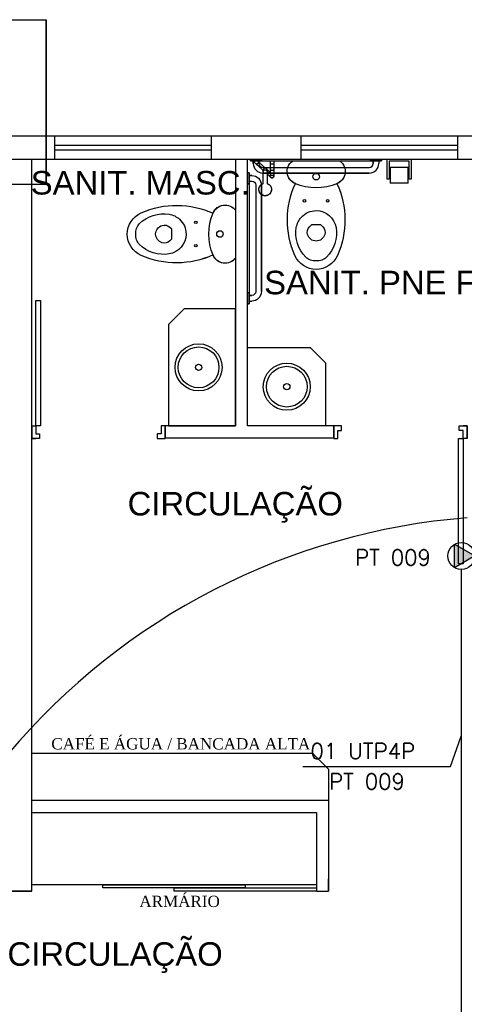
# Model space of a CAD drawing. Extents: x 56.9 to 107.9, y -246.1 to -216.8.
# Tile 7 of 14: x 83.5 to 86.4, y -232.9 to -226.6. Entities that reach past the tile are written whole.
import ezdxf
from ezdxf.enums import TextEntityAlignment as Align

# ---------------------------------------------------------------- set-up
doc = ezdxf.new("R2010")
doc.units = 0
doc.header["$MEASUREMENT"] = 0
doc.layers.get('0').update_dxf_attribs({"linetype": 'CONTINUOUS'})
for name, color, linetype in [('ARQ_TXT_AMB', 4, 'CONTINUOUS'), ('ARQ_TXT_GER', 2, 'CONTINUOUS'), ('ELETROCALHA', 150, 'CONTINUOUS'), ('LINHA', 40, 'CONTINUOUS'), ('PAREDES1', 8, 'CONTINUOUS'), ('TEXTO', 4, 'CONTINUOUS'), ('TOMADAS-LOGICA', 1, 'CONTINUOUS'), ('TUB_ELETRICA', 5, 'CONTINUOUS')]:
    doc.layers.add(name, color=color, linetype=linetype)
doc.styles.add('DUTCH', font='dutch.ttf', dxfattribs={"height": 0.16})
doc.styles.add('ROMANS', font='romans')
doc.styles.add('TEXTO_COTA', font='arial.ttf')

# ---------------------------------------------------------------- blocks, each defined once
blk = doc.blocks.new('TLTETO1')
blk.add_hatch(color=256).paths.add_polyline_path([(0, 1), (1.5, 3.6), (-1.5, 3.6)])
for p, q in [((-1.5, 3.6), (1.5, 3.6)), ((0, 1), (-1.5, 3.6)), ((1.5, 3.6), (0, 1)), ((0, 0), (0, 1))]:
    blk.add_line(p, q)
blk.add_circle((0, 2.73), 1.73)
at = {"style": 'ROMANS', "flags": 8}
blk.add_attdef('020', text='', height=1.6, dxfattribs=at).set_placement((3.55, 2.88), align=Align.BOTTOM_LEFT)
blk = doc.blocks.new('PAPEL_HIGIÊNICO_-_PAPEL_HI')
at = {"layer": 'PAREDES1'}
for p, q in [((-0.0883, -0.15), (-0.0883, -0.277)), ((-0.0756, -0.277), (-0.0756, -0.1627)), ((-0.0756, -0.1627), (0.0514, -0.1627)), ((0.0514, -0.1627), (0.0514, -0.277)), ((0.0641, -0.277), (0.0641, -0.15)), ((0.045, -0.2008), (-0.0693, -0.2008)), ((-0.0693, -0.3024), (-0.0693, -0.2008)), ((0.045, -0.2008), (0.045, -0.3024)), ((-0.0883, -0.277), (-0.0756, -0.277)), ((-0.0693, -0.3024), (0.045, -0.3024)), ((0.0514, -0.277), (0.0641, -0.277))]:
    blk.add_line(p, q, dxfattribs=at)
blk = doc.blocks.new('ADA_SHOWER_HEAD_WITH_ADJUS')
at = {"layer": 'PAREDES1'}
for p, q in [((-0.0243, 0.127), (-0.0245, 0.1248)), ((0.056, 0.1248), (0.0558, 0.127)), ((0.0032, 0.0845), (0.0032, 0.0842)), ((0.0032, 0.084), (0.0032, 0.0074)), ((0.0282, 0.0067), (0.0282, 0.0845)), ((0.0284, 0.0222), (0.0287, 0.0225)), ((0.05, 0.0255), (0.05, -0.0071)), ((0.0671, 0.0302), (0.0669, 0.0299)), ((0.07, -0.0062), (0.07, 0.0255)), ((0.05, -0.0399), (0.05, -0.0587)), ((0.07, -0.0587), (0.07, -0.0399))]:
    blk.add_line(p, q, dxfattribs=at)
for points in [[(-0.0222, 0.135), (-0.0227, 0.1335), (-0.0232, 0.1319), (-0.0236, 0.1304), (-0.0239, 0.1288), (-0.0242, 0.1272), (-0.0244, 0.1257), (-0.0245, 0.1241), (-0.0246, 0.1225), (-0.0246, 0.1209), (-0.0246, 0.1193), (-0.0244, 0.1177), (-0.0243, 0.1161), (-0.024, 0.1145), (-0.0237, 0.1129), (-0.0233, 0.1114), (-0.0229, 0.1098), (-0.0224, 0.1083), (-0.0218, 0.1068), (-0.0212, 0.1054), (-0.0205, 0.1039), (-0.0198, 0.1025), (-0.019, 0.1011), (-0.0181, 0.0997), (-0.0172, 0.0984), (-0.0162, 0.0971), (-0.0152, 0.0959), (-0.0142, 0.0947), (-0.0131, 0.0935), (-0.0119, 0.0924), (-0.0107, 0.0913), (-0.0095, 0.0903), (-0.0082, 0.0894), (-0.0069, 0.0884), (-0.0055, 0.0876), (-0.0041, 0.0868), (-0.0027, 0.086), (-0.0013, 0.0853), (0.0002, 0.0847), (0.0017, 0.0841), (0.0032, 0.0836), (0.0039, 0.0833)], [(0.0276, 0.0833), (0.0284, 0.0836), (0.0299, 0.0841), (0.0314, 0.0847), (0.0329, 0.0853), (0.0344, 0.0861), (0.0358, 0.0868), (0.0372, 0.0876), (0.0385, 0.0885), (0.0398, 0.0894), (0.0411, 0.0904), (0.0423, 0.0914), (0.0435, 0.0925), (0.0447, 0.0936), (0.0458, 0.0948), (0.0468, 0.096), (0.0479, 0.0972), (0.0488, 0.0985), (0.0497, 0.0998), (0.0506, 0.1012), (0.0514, 0.1026), (0.0521, 0.104), (0.0528, 0.1054), (0.0534, 0.1069), (0.054, 0.1084), (0.0544, 0.1099), (0.0549, 0.1115), (0.0553, 0.113), (0.0556, 0.1146), (0.0558, 0.1162), (0.056, 0.1178), (0.0561, 0.1194), (0.0562, 0.121), (0.0561, 0.1226), (0.0561, 0.1242), (0.0559, 0.1258), (0.0557, 0.1274), (0.0554, 0.1289), (0.0551, 0.1305), (0.0547, 0.132), (0.0542, 0.1336), (0.0537, 0.135)], [(0.0032, 0.007), (0.0032, 0.006), (0.0032, 0.0051), (0.0032, 0.0042), (0.0032, 0.0033), (0.0032, 0.0025), (0.0032, 0.0018), (0.0032, 0.0011), (0.0032, 0.0004), (0.0032, -0.0001), (0.0032, -0.0006), (0.0032, -0.0011), (0.0032, -0.0015), (0.0032, -0.0018), (0.0032, -0.002), (0.0032, -0.0022), (0.0032, -0.0024), (0.0032, -0.0024)], [(0.0421, 0.0077), (0.0386, 0.0045), (0.0351, 0.0013), (0.0316, -0.0018), (0.0281, -0.0049), (0.0278, -0.0052)], [(0.0282, -0.0024), (0.0282, -0.0023), (0.0282, -0.0022), (0.0282, -0.002), (0.0282, -0.0017), (0.0282, -0.0014), (0.0282, -0.001), (0.0282, -0.0005), (0.0282, 0), (0.0282, 0.0006), (0.0282, 0.0013), (0.0282, 0.002), (0.0282, 0.0027), (0.0282, 0.0035), (0.0282, 0.0044), (0.0282, 0.0053), (0.0282, 0.0063), (0.0282, 0.007)], [(0.0287, 0.0225), (0.0297, 0.0234), (0.0308, 0.0244), (0.0318, 0.0253), (0.0328, 0.0262), (0.0338, 0.0271), (0.0348, 0.028), (0.0358, 0.0289), (0.0367, 0.0297), (0.0377, 0.0306), (0.0386, 0.0315), (0.0396, 0.0323), (0.0405, 0.0331), (0.0413, 0.0339), (0.0422, 0.0347), (0.043, 0.0354), (0.0439, 0.0361), (0.0446, 0.0369), (0.0454, 0.0375), (0.0461, 0.0382), (0.0468, 0.0388), (0.0475, 0.0394), (0.0481, 0.04), (0.0487, 0.0405), (0.0493, 0.041), (0.0498, 0.0415), (0.0503, 0.042), (0.0508, 0.0424), (0.0512, 0.0428), (0.0516, 0.0431), (0.052, 0.0434), (0.0523, 0.0437), (0.0525, 0.044), (0.0528, 0.0442), (0.053, 0.0443), (0.0531, 0.0445), (0.0532, 0.0446), (0.0533, 0.0446), (0.0533, 0.0447), (0.0533, 0.0447)], [(0.0501, 0.0149), (0.0493, 0.0141), (0.0483, 0.0132), (0.0473, 0.0124), (0.0463, 0.0115), (0.0453, 0.0105), (0.0443, 0.0096), (0.0433, 0.0087), (0.0422, 0.0078), (0.0421, 0.0077)], [(0.05, 0.0372), (0.05, 0.0372), (0.05, 0.037), (0.05, 0.0368), (0.05, 0.0365), (0.05, 0.0361), (0.05, 0.0357), (0.05, 0.0352), (0.05, 0.0346), (0.05, 0.034), (0.05, 0.0333), (0.05, 0.0326), (0.05, 0.0317), (0.05, 0.0308), (0.05, 0.0299), (0.05, 0.0289), (0.05, 0.0278), (0.05, 0.0267), (0.05, 0.0255), (0.05, 0.0255)], [(0.0533, 0.0447), (0.0536, 0.0449), (0.0539, 0.0452), (0.0542, 0.0454), (0.0546, 0.0456), (0.0549, 0.0458), (0.0553, 0.046), (0.0556, 0.0462), (0.056, 0.0464), (0.0564, 0.0465), (0.0567, 0.0467), (0.0571, 0.0468), (0.0575, 0.0469), (0.0579, 0.047), (0.0583, 0.0471), (0.0587, 0.0471), (0.0591, 0.0472), (0.0595, 0.0472), (0.0599, 0.0472), (0.0603, 0.0472), (0.0607, 0.0472), (0.0611, 0.0472), (0.0615, 0.0471), (0.0619, 0.0471), (0.0623, 0.047), (0.0626, 0.0469), (0.063, 0.0468), (0.0634, 0.0466), (0.0638, 0.0465), (0.0641, 0.0463), (0.0645, 0.0462), (0.0649, 0.046), (0.0652, 0.0458), (0.0655, 0.0456), (0.0659, 0.0453), (0.0662, 0.0451), (0.0665, 0.0448), (0.0668, 0.0446), (0.0671, 0.0443), (0.0674, 0.044), (0.0676, 0.0437), (0.0679, 0.0434), (0.0681, 0.0431), (0.0683, 0.0427), (0.0686, 0.0424), (0.0688, 0.0421), (0.0689, 0.0417), (0.0691, 0.0413), (0.0693, 0.041), (0.0694, 0.0406), (0.0695, 0.0402), (0.0697, 0.0398), (0.0698, 0.0394), (0.0698, 0.0391), (0.0699, 0.0387), (0.0699, 0.0383), (0.07, 0.0379), (0.07, 0.0375), (0.07, 0.0371), (0.07, 0.0367), (0.07, 0.0363), (0.0699, 0.0359)], [(0.0667, 0.0298), (0.0667, 0.0298), (0.0666, 0.0297)], [(0.07, 0.0255), (0.07, 0.0267), (0.07, 0.0278), (0.07, 0.0289), (0.07, 0.0299), (0.07, 0.0308), (0.07, 0.0317), (0.07, 0.0325), (0.07, 0.0333), (0.07, 0.034), (0.07, 0.0346), (0.07, 0.0352), (0.07, 0.0357), (0.07, 0.0361), (0.07, 0.0365), (0.07, 0.0368), (0.07, 0.037), (0.07, 0.0372), (0.07, 0.0372)], [(-0.058, -0.0659), (-0.0582, -0.0656), (-0.0583, -0.0652), (-0.0585, -0.0649), (-0.0586, -0.0645), (-0.0588, -0.0641), (-0.0589, -0.0637), (-0.059, -0.0633), (-0.059, -0.0629), (-0.0591, -0.0625), (-0.0592, -0.0621), (-0.0592, -0.0617), (-0.0592, -0.0613), (-0.0592, -0.0609), (-0.0592, -0.0605), (-0.0592, -0.0601), (-0.0591, -0.0598), (-0.0591, -0.0594), (-0.059, -0.059), (-0.0589, -0.0586), (-0.0588, -0.0582), (-0.0587, -0.0578), (-0.0585, -0.0574), (-0.0584, -0.0571), (-0.0582, -0.0567), (-0.058, -0.0563), (-0.0578, -0.056), (-0.0576, -0.0557), (-0.0574, -0.0553), (-0.0571, -0.055), (-0.0569, -0.0547), (-0.0566, -0.0544), (-0.0564, -0.0541), (-0.0561, -0.0538), (-0.0559, -0.0537)], [(-0.0345, -0.0344), (-0.0365, -0.0362), (-0.0384, -0.0379), (-0.0402, -0.0395), (-0.0419, -0.0411), (-0.0435, -0.0425), (-0.0451, -0.0439), (-0.0465, -0.0452), (-0.0479, -0.0464), (-0.0491, -0.0475), (-0.0503, -0.0486), (-0.0513, -0.0495), (-0.0522, -0.0504), (-0.0531, -0.0511), (-0.0538, -0.0518), (-0.0544, -0.0524), (-0.0549, -0.0528), (-0.0554, -0.0532), (-0.0556, -0.0534), (-0.0558, -0.0536), (-0.0559, -0.0537), (-0.0559, -0.0537)], [(-0.0559, -0.0537), (-0.0559, -0.0536), (-0.0557, -0.0535), (-0.0554, -0.0532), (-0.055, -0.0529), (-0.0545, -0.0524), (-0.0539, -0.0519), (-0.0532, -0.0512), (-0.0524, -0.0505), (-0.0515, -0.0497), (-0.0504, -0.0487), (-0.0493, -0.0477), (-0.0481, -0.0466), (-0.0467, -0.0454), (-0.0453, -0.0441), (-0.0438, -0.0427), (-0.0422, -0.0413), (-0.0404, -0.0398), (-0.0387, -0.0381), (-0.0368, -0.0365), (-0.0348, -0.0347), (-0.0345, -0.0344)], [(-0.0345, -0.0344), (-0.0314, -0.0316), (-0.0284, -0.0289), (-0.0255, -0.0263), (-0.0227, -0.0238), (-0.02, -0.0213), (-0.0174, -0.019), (-0.0149, -0.0167), (-0.0125, -0.0146), (-0.0102, -0.0125), (-0.008, -0.0105), (-0.0059, -0.0087), (-0.004, -0.0069), (-0.0022, -0.0053), (-0.0005, -0.0038), (0.001, -0.0024), (0.0024, -0.0012), (0.0034, -0.0003)], [(-0.0319, -0.059), (-0.0304, -0.0576), (-0.0288, -0.0562), (-0.0271, -0.0546), (-0.0253, -0.053), (-0.0234, -0.0513), (-0.0214, -0.0496), (-0.0211, -0.0493)], [(-0.0211, -0.0493), (-0.0231, -0.0511), (-0.025, -0.0527), (-0.0268, -0.0544), (-0.0285, -0.0559), (-0.0301, -0.0574), (-0.0317, -0.0588)], [(0.0173, -0.0146), (0.0162, -0.0157), (0.0148, -0.0169), (0.0133, -0.0182), (0.0117, -0.0197), (0.0099, -0.0213), (0.0081, -0.023), (0.006, -0.0248), (0.0039, -0.0267), (0.0016, -0.0288), (-0.0007, -0.0309), (-0.0032, -0.0331), (-0.0058, -0.0355), (-0.0085, -0.0379), (-0.0113, -0.0404), (-0.0142, -0.043), (-0.0171, -0.0457), (-0.0202, -0.0484), (-0.0211, -0.0493)], [(0.05, -0.0066), (0.05, -0.0077), (0.05, -0.0089), (0.05, -0.0101), (0.05, -0.0114), (0.05, -0.0127), (0.05, -0.0141), (0.05, -0.0155), (0.05, -0.0169), (0.05, -0.0184), (0.05, -0.02), (0.05, -0.0216), (0.05, -0.0232), (0.05, -0.0248), (0.05, -0.0265), (0.05, -0.0282), (0.05, -0.0299), (0.05, -0.0316), (0.05, -0.0334), (0.05, -0.0351), (0.05, -0.0369), (0.05, -0.0387), (0.05, -0.0399)], [(0.07, -0.0399), (0.07, -0.0381), (0.07, -0.0363), (0.07, -0.0345), (0.07, -0.0328), (0.07, -0.031), (0.07, -0.0293), (0.07, -0.0276), (0.07, -0.0259), (0.07, -0.0242), (0.07, -0.0226), (0.07, -0.021), (0.07, -0.0195), (0.07, -0.0179), (0.07, -0.0165), (0.07, -0.015), (0.07, -0.0136), (0.07, -0.0123), (0.07, -0.011), (0.07, -0.0097), (0.07, -0.0085), (0.07, -0.0073), (0.07, -0.0066)]]:
    blk.add_lwpolyline(points, dxfattribs=at)
for start, end in [(168.3376, 179.05014), (155.17597, 163.70611), (140.33449, 148.72415), (125.45204, 132), (110.69994, 118.6285), (95.95439, 104.7657), (80.9195, 88.50916), (65.50775, 73.54826), (50.30265, 59.75111), (35.07405, 42), (20.39166, 29.24374), (4.68107, 13.78384)]:
    blk.add_arc((0.06, 0.0372), 0.01, start, end, dxfattribs=at)
for centre, major_axis, ratio, start_param, end_param in [((0.0158, 0.1215), (0.0404, 0), 0.98191, 3.032361, 3.141593), ((0.0158, 0.1237), (-0.0402, 0), 0.98191, 4.712389, 6.266208), ((0.0158, 0.1215), (0.0404, 0), 0.98191, 2.617994, 2.879793), ((0.0158, 0.1215), (-0.0404, 0), 0.98191, 4.712389, 5.497787), ((0.0158, 0.1237), (0.0402, 0), 0.98191, 0, 1.570796), ((0.0158, 0.1215), (0.0404, 0), 0.98191, 1.047198, 1.570796), ((0.0158, 0.1215), (0.0404, 0), 0.98191, 0.261799, 0.38633), ((0.0158, 0.1215), (0.0404, 0), 0.98191, 0, 0.121534), ((0.0354, 0.0151), (-0.00669, 0.00743), 0.029353, 0, 1.047198), ((0.0354, 0.0151), (-0.00669, 0.00743), 0.029353, 1.047262, 1.396263), ((0.0354, 0.0151), (-0.00669, 0.00743), 0.029353, 1.396289, 1.745294), ((0.0354, 0.0151), (-0.00669, 0.00743), 0.029353, 1.745329, 2.443393), ((0.0354, 0.0151), (-0.00669, 0.00743), 0.029353, 2.443461, 3.141593), ((0.06, 0.0372), (0.01, 0), 0.999727, 3.115194, 3.241128), ((0.06, 0.0372), (0.01, 0), 0.999727, 2.853465, 2.952606), ((0.06, 0.0372), (0.01, 0), 0.999727, 2.617994, 2.721947), ((0.06, 0.0372), (0.01, 0), 0.999727, 2.356194, 2.458931), ((0.06, 0.0372), (0.01, 0), 0.999727, 1.570796, 2.19579), ((0.06, 0.0372), (0.01, 0), 0.999727, 0.996171, 1.570796), ((0.06, 0.0372), (0.01, 0), 0.999727, 0.785398, 0.887202), ((0.06, 0.0372), (0.01, 0), 0.999727, 0.497557, 0.626739), ((0.06, 0.0372), (0.01, 0), 0.999727, 0.235505, 0.366043), ((0.06, 0.0372), (0.01, 0), 0.999727, 0, 0.104821)]:
    blk.add_ellipse(centre, major_axis=major_axis, ratio=ratio, start_param=start_param, end_param=end_param, dxfattribs=at)
for points in [[(0.0157, -0.0022), (0.0141, -0.0022), (0.0108, -0.0017), (0.0067, 0.0004), (0.0039, 0.0034), (0.0032, 0.0058), (0.0032, 0.007)], [(0.0282, 0.007), (0.0282, 0.0058), (0.0276, 0.0034), (0.0248, 0.0004), (0.0206, -0.0017), (0.0174, -0.0022), (0.0157, -0.0022)], [(0.06, 0.001), (0.0587, 0.001), (0.056, 0.0006), (0.0527, -0.0012), (0.0505, -0.0037), (0.05, -0.0056), (0.05, -0.0066)], [(0.07, -0.0066), (0.07, -0.0056), (0.0695, -0.0037), (0.0673, -0.0012), (0.064, 0.0006), (0.0613, 0.001), (0.06, 0.001)], [(0.0157, -0.0149), (0.0143, -0.0149), (0.0114, -0.0144), (0.0075, -0.0122), (0.0047, -0.0088), (0.0032, -0.0046), (0.0032, -0.0017), (0.0034, -0.0002)], [(0.028, -0.0002), (0.0283, -0.0017), (0.0283, -0.0046), (0.0268, -0.0088), (0.0239, -0.0122), (0.0201, -0.0144), (0.0172, -0.0149), (0.0157, -0.0149)], [(0.06, -0.0396), (0.0588, -0.0396), (0.0565, -0.0396), (0.0534, -0.0397), (0.0512, -0.0397), (0.0499, -0.0398), (0.0499, -0.0399), (0.0502, -0.0399)], [(0.0698, -0.0399), (0.0701, -0.0399), (0.0701, -0.0398), (0.0688, -0.0397), (0.0666, -0.0397), (0.0635, -0.0396), (0.0612, -0.0396), (0.06, -0.0396)]]:
    blk.add_open_spline(points, degree=3, dxfattribs=at)
for points, knots in [([(0.06, 0.0328), (0.0588, 0.0328), (0.0565, 0.0325), (0.0534, 0.0312), (0.0512, 0.0292), (0.05, 0.0268), (0.0499, 0.0251), (0.0501, 0.0243)], [0, 0, 0, 0, 0.1111111, 0.2222222, 0.3333333, 0.4444444, 0.5513973, 0.5513973, 0.5513973, 0.5513973]), ([(0.0699, 0.0243), (0.0701, 0.0251), (0.07, 0.0268), (0.0688, 0.0292), (0.0666, 0.0312), (0.0635, 0.0325), (0.0612, 0.0328), (0.06, 0.0328)], [0.4489007, 0.4489007, 0.4489007, 0.4489007, 0.5555556, 0.6666667, 0.7777778, 0.8888889, 1, 1, 1, 1]), ([(-0.0345, -0.0344), (-0.0353, -0.0351), (-0.0363, -0.0373), (-0.0356, -0.0412), (-0.0336, -0.0447), (-0.0312, -0.0473), (-0.0284, -0.0493), (-0.0256, -0.0504), (-0.023, -0.0504), (-0.0217, -0.0498), (-0.0211, -0.0493)], [-1, -1, -1, -1, -0.833333, -0.666667, -0.555556, -0.444444, -0.333333, -0.222222, -0.111111, 0, 0, 0, 0])]:
    blk.add_open_spline(points, degree=3, knots=knots, dxfattribs=at)
blk = doc.blocks.new('WC_W_CISTERN__5__-_540_X_3')
at = {"layer": 'PAREDES1'}
for p, q in [((-0.0431, -0.4306), (-0.0308, -0.4182)), ((-0.0308, -0.4182), (0.0308, -0.4182)), ((0.0308, -0.4182), (0.0431, -0.4306))]:
    blk.add_line(p, q, dxfattribs=at)
for centre, radius, start, end in [((-0.1028, -0.0787), 0.0825, 126.68919, 246.87823), ((-0.1028, -0.0787), 0.0825, 126.75754, 248.81924), ((0.1028, -0.0787), 0.0825, 291.18076, 53.24246), ((0.1028, -0.0787), 0.0825, 293.12177, 53.31081), ((0.0006, -0.1113), 0.0209, 360, 180), ((0.0006, -0.1113), 0.0209, 180, 360), ((0.375, -0.3882), 0.5584, 155.35449, 203.79689), ((0.375, -0.3882), 0.5584, 155.39027, 203.79689), ((0, 0.1621), 0.3443, 246.87823, 293.12177), ((-0.375, -0.3882), 0.5584, 336.20311, 24.64551), ((-0.375, -0.3882), 0.5584, 336.20311, 24.60973), ((-0.0732, -0.2654), 0.00783, 0, 180), ((-0.0732, -0.2654), 0.00783, 180, 360), ((0.0748, -0.2654), 0.00783, 360, 180), ((0.0748, -0.2654), 0.00783, 180, 360), ((0, -0.4559), 0.1282, 89.99847, 170.90608), ((0, -0.4559), 0.1282, 42.44528, 90.00153), ((0, -0.4559), 0.1282, 9.09392, 42.44528), ((0.0905, -0.4704), 0.2199, 170.90608, 224.39736), ((-0.0078, -0.4659), 0.05, 135, 197.18646), ((0.0078, -0.4659), 0.05, 342.81705, 45), ((-0.0905, -0.4704), 0.2199, 315.60264, 9.09392), ((0, -0.4635), 0.0581, 197.18646, 342.81705), ((0.0014, -0.553), 0.15, 203.79689, 269.46886), ((0.0014, -0.553), 0.15, 203.79689, 269.46886), ((-0.0083, -0.5671), 0.0816, 224.39736, 275.83548), ((-0.0014, -0.553), 0.15, 270.53114, 336.20311), ((-0.0014, -0.553), 0.15, 270.53114, 336.20311), ((0.0083, -0.5671), 0.0816, 264.16452, 315.60264)]:
    blk.add_arc(centre, radius, start, end, dxfattribs=at)
blk = doc.blocks.new('GRAB_RAIL_-_HORIZONTAL_-_G')
at = {"layer": 'PAREDES1'}
for p, q in [((-0.5908, -0.01), (-0.5908, 0)), ((-0.5908, -0.01), (-0.5908, 0)), ((-0.5208, 0), (-0.5208, -0.01)), ((-0.5208, -0.01), (-0.5208, 0)), ((-1.3558, -0.01), (-1.3558, 0)), ((-1.3558, -0.01), (-1.3558, 0)), ((-1.3388, -0.01), (-1.3558, -0.01)), ((-1.3558, -0.01), (-0.5208, -0.01)), ((-1.2858, -0.01), (-1.3558, -0.01)), ((-1.3388, -0.027), (-1.3388, -0.01)), ((-1.3388, -0.01), (-1.3388, -0.027)), ((-1.3028, -0.01), (-1.3028, -0.027)), ((-1.2858, -0.01), (-1.3028, -0.01)), ((-1.3028, -0.01), (-1.3028, -0.027)), ((-1.2858, 0), (-1.2858, -0.01)), ((-1.2858, -0.01), (-1.2858, 0)), ((-1.2778, -0.052), (-0.5988, -0.052)), ((-1.2778, -0.052), (-0.5988, -0.052)), ((-0.5738, -0.01), (-0.5908, -0.01)), ((-0.5208, -0.01), (-0.5908, -0.01)), ((-0.5738, -0.027), (-0.5738, -0.01)), ((-0.5738, -0.01), (-0.5738, -0.027)), ((-0.5378, -0.01), (-0.5378, -0.027)), ((-0.5208, -0.01), (-0.5378, -0.01)), ((-0.5378, -0.01), (-0.5378, -0.027)), ((-0.5988, -0.088), (-1.2778, -0.088)), ((-1.2778, -0.088), (-0.5988, -0.088))]:
    blk.add_line(p, q, dxfattribs=at)
for centre, radius, start, end in [((-1.2778, -0.027), 0.061, 180, 270), ((-1.2778, -0.027), 0.061, 180, 270), ((-1.2778, -0.027), 0.025, 180, 270), ((-1.2778, -0.027), 0.025, 180, 270), ((-0.5988, -0.027), 0.061, 270, 0), ((-0.5988, -0.027), 0.025, 270, 360), ((-0.5988, -0.027), 0.061, 270, 360), ((-0.5988, -0.027), 0.025, 270, 360)]:
    blk.add_arc(centre, radius, start, end, dxfattribs=at)
blk = doc.blocks.new('PORTA_80CM')
at = {"layer": 'PAREDES1'}
for p, q in [((0.825, 0.95), (0.795, 0.95)), ((0.795, 0.95), (0.795, 0.15)), ((0.825, 0.15), (0.825, 0.95)), ((0, 0.15), (0, 0.07)), ((0, 0.15), (0.025, 0.15)), ((0, 0.07), (0, 0.15)), ((0.025, 0.15), (0.025, 0.1)), ((0.795, 0.15), (0.825, 0.15)), ((0.85, 0.15), (0.825, 0.15)), ((0.825, 0.15), (0.825, 0.1)), ((0.85, 0.15), (0.85, 0.07)), ((0.85, 0.07), (0.85, 0.15)), ((0.05, 0.07), (0, 0.07)), ((0.025, 0.1), (0.05, 0.1)), ((0.05, 0.1), (0.05, 0.07)), ((0.825, 0.1), (0.8, 0.1)), ((0.8, 0.1), (0.8, 0.07)), ((0.8, 0.07), (0.85, 0.07)), ((0.85, 0.07), (0.825, 0.07))]:
    blk.add_line(p, q, dxfattribs=at)
blk = doc.blocks.new('AREA')
at = {"style": 'TEXTO_COTA'}
for tag, p in [('AREAS:COMODO', (0, 1.75)), ('AREAS:VALOR', (0, -1.25))]:
    blk.add_attdef(tag, text='', height=2, dxfattribs=at).set_placement(p, align=Align.MIDDLE_CENTER)

msp = doc.modelspace()

# ---------------------------------------------------------------- linework, layer by layer
at = {"layer": 'ELETROCALHA'}
msp.add_arc((86.7222, -234.0521), 4.2592, 94.47275, 139.93671, dxfattribs=at)
at = {"layer": 'LINHA'}
for p, q in [((86.2839, -231.3908), (86.3529, -231.197)), ((85.3416, -231.3908), (86.2839, -231.3908))]:
    msp.add_line(p, q, dxfattribs=at)
at = {"layer": 'PAREDES1'}
for p, q in [((83.7038, -227.6794), (83.7038, -226.6294)), ((80.9977, -227.3694), (86.8093, -227.3694)), ((83.76, -227.5194), (83.76, -227.3694)), ((84.76, -227.5194), (84.76, -227.3694)), ((85.332, -227.5194), (85.332, -227.3694)), ((86.332, -227.5194), (86.332, -227.3694)), ((83.76, -227.4294), (84.76, -227.4294)), ((85.332, -227.4294), (86.332, -227.4294)), ((80.9977, -227.5194), (86.8093, -227.5194)), ((83.6124, -232.1853), (83.6124, -227.5194)), ((83.76, -227.4594), (84.76, -227.4594)), ((84.9119, -227.5194), (84.9119, -229.2194)), ((84.9596, -227.5194), (86.4896, -227.5194)), ((84.9896, -229.2194), (84.9896, -227.5194)), ((85.332, -227.4594), (86.332, -227.4594)), ((84.9896, -228.7194), (85.3896, -228.7194)), ((85.4896, -228.8194), (85.3896, -228.7194)), ((85.4896, -229.2194), (85.4896, -228.8194)), ((84.9119, -229.2194), (84.4624, -229.2194)), ((84.4624, -229.2194), (84.4624, -229.2971)), ((85.5396, -229.2194), (84.9896, -229.2194)), ((85.5396, -229.2194), (85.5396, -229.297)), ((85.5396, -229.2971), (85.5396, -229.2194)), ((85.5396, -229.2971), (84.4624, -229.2971)), ((85.4064, -231.3076), (83.6124, -231.3076)), ((85.5064, -231.4076), (85.4064, -231.3076)), ((85.5064, -231.4076), (85.5064, -231.6076)), ((85.5064, -231.6076), (83.6124, -231.6076)), ((83.6124, -231.6853), (83.6124, -231.6076)), ((85.5064, -231.6076), (85.5064, -232.1853)), ((83.6124, -231.6853), (85.4288, -231.6853)), ((85.4288, -231.6853), (85.4288, -232.1853)), ((85.4288, -232.1453), (83.6124, -232.1453)), ((85.5064, -232.1853), (85.5064, -232.1076)), ((83.6124, -232.1853), (79.1061, -232.1853)), ((79.1061, -232.1853), (83.6124, -232.1853)), ((85.4288, -232.1853), (85.5064, -232.1853))]:
    msp.add_line(p, q, dxfattribs=at)
for points in [[(82.8538, -226.6294), (83.7038, -226.6294), (83.7038, -227.6794), (82.8538, -227.6794)], [(84.4844, -228.5736), (84.4844, -229.2194), (84.9119, -229.2194), (84.9119, -228.4736), (84.5844, -228.4736)], [(84.9747, -232.1653), (84.0665, -232.1653), (84.0665, -232.1453), (84.9747, -232.1453)], [(85.4288, -232.1853), (84.5206, -232.1853), (84.5206, -232.1653), (85.4288, -232.1653)]]:
    msp.add_lwpolyline(points, close=True, dxfattribs=at)
for centre, radius in [((84.6768, -228.8462), 0.15), ((84.6768, -228.8462), 0.13), ((84.6768, -228.8462), 0.02), ((85.2396, -228.9694), 0.15), ((85.2396, -228.9694), 0.13), ((85.2396, -228.9694), 0.02)]:
    msp.add_circle(centre, radius, dxfattribs=at)
at = {"layer": 'TUB_ELETRICA'}
msp.add_line((86.3529, -230.1356), (86.3529, -233.4212), dxfattribs=at)

# ---------------------------------------------------------------- block references
at = {"layer": 'ARQ_TXT_AMB', "linetype": 'CONTINUOUS'}
ref = msp.add_blockref('AREA', (84.3042, -227.7742), dxfattribs=dict(at, xscale=0.05999999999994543, yscale=0.05999999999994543, zscale=0.05999999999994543))
ref.add_attrib('AREAS:COMODO', 'SANIT. MASC.', dxfattribs={"layer": '0', "height": 0.15, "style": 'TEXTO_COTA'}).set_placement((84.3042, -227.6692), align=Align.MIDDLE_CENTER)
ref = msp.add_blockref('AREA', (85.9563, -228.4103), dxfattribs=dict(at, xscale=0.05999999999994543, yscale=0.05999999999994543, zscale=0.05999999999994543))
ref.add_attrib('AREAS:COMODO', 'SANIT. PNE FEM.', dxfattribs={"layer": '0', "height": 0.15, "style": 'TEXTO_COTA'}).set_placement((85.9563, -228.3053), align=Align.MIDDLE_CENTER)
ref = msp.add_blockref('AREA', (84.9107, -229.8206), dxfattribs=dict(at, xscale=0.05999999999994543, yscale=0.05999999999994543, zscale=0.05999999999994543))
ref.add_attrib('AREAS:COMODO', 'CIRCULAÇÃO', dxfattribs={"layer": '0', "height": 0.15, "style": 'TEXTO_COTA'}).set_placement((84.9107, -229.7156), align=Align.MIDDLE_CENTER)
ref = msp.add_blockref('AREA', (84.144, -232.6919), dxfattribs=dict(at, xscale=0.05999999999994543, yscale=0.05999999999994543, zscale=0.05999999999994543))
ref.add_attrib('AREAS:COMODO', 'CIRCULAÇÃO', dxfattribs={"layer": '0', "height": 0.15, "style": 'TEXTO_COTA'}).set_placement((84.144, -232.5869), align=Align.MIDDLE_CENTER)
at = {"layer": 'PAREDES1'}
msp.add_blockref('GRAB_RAIL_-_HORIZONTAL_-_G', (86.3647, -227.5194), dxfattribs=at)
at = {"layer": 'PAREDES1', "xscale": -1}
for name, p in [('PAPEL_HIGIÊNICO_-_PAPEL_HI', (85.9447, -227.3694)), ('WC_W_CISTERN__5__-_540_X_3', (85.427, -227.5191))]:
    msp.add_blockref(name, p, dxfattribs=at)
for name, p, rotation in [('ADA_SHOWER_HEAD_WITH_ADJUS', (85.0859, -227.5905), 180), ('GRAB_RAIL_-_HORIZONTAL_-_G', (84.9896, -228.9616), 90), ('WC_W_CISTERN__5__-_540_X_3', (84.9244, -227.9965), 270)]:
    msp.add_blockref(name, p, dxfattribs=dict(at, rotation=rotation))
at = {"layer": 'PAREDES1', "ltscale": 10, "xscale": -1}
msp.add_blockref('PORTA_80CM', (84.4624, -229.3694), dxfattribs=at)
at = {"layer": 'PAREDES1', "ltscale": 10, "xscale": -1, "rotation": 180}
msp.add_blockref('PORTA_80CM', (85.5396, -229.1494), dxfattribs=at)
at = {"layer": 'TOMADAS-LOGICA', "xscale": 0.0500000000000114, "yscale": 0.0500000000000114, "zscale": 0.0500000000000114, "rotation": 90}
msp.add_blockref('TLTETO1', (86.4896, -230.049), dxfattribs=at)

# ---------------------------------------------------------------- texts
at = {"layer": 'ARQ_TXT_GER', "style": 'DUTCH'}
for s, p in [('CAFÉ E ÁGUA / BANCADA ALTA', (83.737, -231.2825)), ('ARMÁRIO', (84.2987, -232.2872))]:
    msp.add_text(s, height=0.072, dxfattribs=at).set_placement(p)
at = {"layer": 'TEXTO', "color": 2, "style": 'ROMANS'}
for s, p in [('PT 009', (85.6754, -230.1086)), ('01 UTP4P', (85.3907, -231.3433)), ('PT 009', (85.5093, -231.5369))]:
    msp.add_text(s, height=0.1, dxfattribs=at).set_placement(p)

doc.saveas('drawing.dxf')
